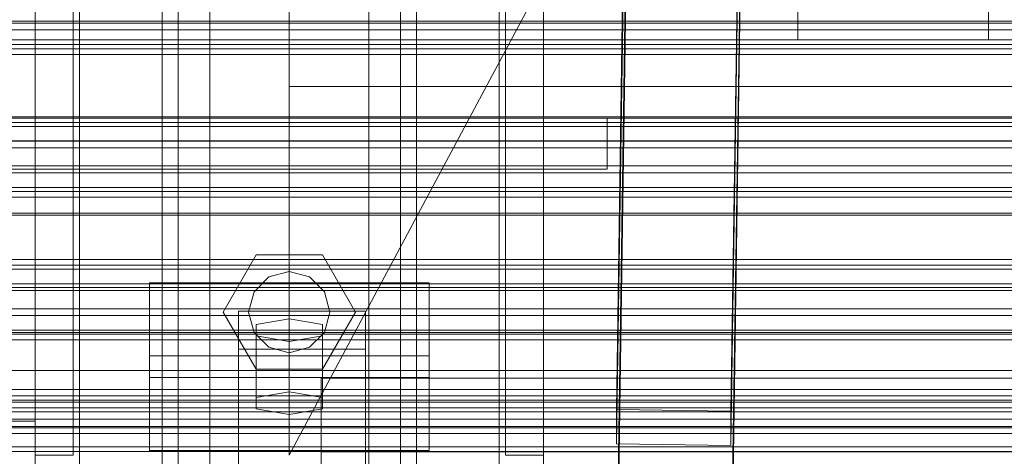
# Model space of a CAD drawing. Header units: millimetres. Extents: x -2233 to 61924, y -68080 to 6847.
# Tile 91 of 256: x -472 to -318, y -34886 to -34817. Entities that reach past the tile are written whole.
import ezdxf

# ---------------------------------------------------------------- set-up
doc = ezdxf.new("R2010")
doc.units = ezdxf.units.MM
for name, color, linetype, lineweight in [('COTAS_O', 1, 'Continuous', 0), ('COTAS_P', 1, 'Continuous', 0), ('frontal_C01', 7, 'Continuous', 0), ('frontal_C02', 7, 'Continuous', 0), ('frontal_C03', 7, 'Continuous', 0), ('frontal_mezcladora', 7, 'Continuous', 0), ('frontal_secador', 7, 'Continuous', 0)]:
    doc.layers.add(name, color=color, linetype=linetype, lineweight=lineweight)
doc.dimstyles.new('R19_100', dxfattribs={"dimtxt": 250, "dimasz": 150, "dimexe": 150, "dimexo": 80, "dimgap": 100, "dimtad": 1, "dimtih": 1, "dimtoh": 1, "dimdsep": 46, "dimcen": 0.09, "dimadec": 0, "dimazin": 0, "dimtfac": 1, "dimtdec": 4, "dimtofl": 0, "dimtmove": 0, "dimatfit": 3, "dimfxl": 1, "dimtolj": 1, "dimtzin": 0, "dimarcsym": 0})

# ---------------------------------------------------------------- blocks, each defined once
blk = doc.blocks.new('DIM_R27_48')
at = {"layer": 'COTAS_P'}
for p, q in [((-1750, -34600), (-1600, -34555)), ((2600, -34600), (2450, -34555)), ((-1750, -35500), (-1750, -34600)), ((-1750, -34600), (2600, -34600)), ((-1750, -34600), (-1600, -34645)), ((2600, -34600), (2450, -34645)), ((2600, -35500), (2600, -34600))]:
    blk.add_line(p, q, dxfattribs=at)
blk.add_text('4350 P', height=250, dxfattribs=at).set_placement((425, -34500))
blk = doc.blocks.new('DIM_R27_54')
at = {"layer": 'COTAS_O'}
for p, q in [((-1850, -34600), (-1850, -35300)), ((-150, -34600), (-150, -35300)), ((-1850, -35300), (-1700, -35255)), ((-150, -35300), (-300, -35255)), ((-150, -35300), (-1850, -35300)), ((-1850, -35300), (-1700, -35345)), ((-150, -35300), (-300, -35345))]:
    blk.add_line(p, q, dxfattribs=at)
blk.add_text('1700 O', height=250, rotation=180, dxfattribs=at).set_placement((-1000, -35400))
blk = doc.blocks.new('DIM_R27_55')
at = {"layer": 'COTAS_O'}
for p, q in [((-650, -33700), (50, -33700)), ((50, -33700), (5, -33850)), ((50, -34900), (50, -33700)), ((50, -33700), (95, -33850)), ((50, -34900), (5, -34750)), ((50, -34900), (95, -34750)), ((-650, -34900), (50, -34900))]:
    blk.add_line(p, q, dxfattribs=at)
blk.add_text('1200 O', height=250, rotation=90, dxfattribs=at).set_placement((-50, -34300))
blk = doc.blocks.new('DIM_R27_56')
at = {"layer": 'COTAS_O'}
for p, q in [((-650, -34200), (-500, -34155)), ((650, -34200), (500, -34155)), ((-650, -34900), (-650, -34200)), ((-650, -34200), (650, -34200)), ((-650, -34200), (-500, -34245)), ((650, -34200), (500, -34245)), ((650, -34900), (650, -34200))]:
    blk.add_line(p, q, dxfattribs=at)
blk.add_text('1300 O', height=250, dxfattribs=at).set_placement((0, -34100))

msp = doc.modelspace()

# ---------------------------------------------------------------- linework, layer by layer
at = {"layer": 'frontal_C01'}
for p, q in [((-470, -35975), (-470, -34599.343)), ((-463, -35975), (-463, -34599.343)), ((-397, -35975), (-397, -34599.343)), ((-390, -35975), (-390, -34599.343)), ((-450, -34970.428), (-450, -34646.889)), ((-410, -34646.889), (-410, -34970.428)), ((-378.512, -34878.148), (-375.644, -34683.038)), ((-357.646, -34683.283), (-360.514, -34878.394)), ((-378.512, -34883.541), (-375.644, -34688.43)), ((-360.514, -34883.786), (-357.646, -34688.676)), ((-450, -35018.576), (-450, -34695.038)), ((-410, -35018.576), (-410, -34695.038)), ((-450, -35019.521), (-450, -34695.982)), ((-410, -34695.982), (-410, -35019.521)), ((-442.5, -35304.951), (-442.5, -34702.151)), ((-417.5, -34702.151), (-417.5, -35304.951)), ((-447.5, -34990.458), (-447.5, -34711.197)), ((-412.5, -34711.197), (-412.5, -34990.458)), ((-447.5, -34998.546), (-447.5, -34719.286)), ((-412.5, -34998.546), (-412.5, -34719.286)), ((-442.5, -35331.131), (-442.5, -34728.332)), ((-417.5, -35331.131), (-417.5, -34728.332)), ((-450, -35058.04), (-450, -34734.501)), ((-410, -35058.04), (-410, -34734.501)), ((-425, -34886.916), (-425, -34873.219)), ((-425, -34873.219), (425, -34873.219)), ((-425, -34884.775), (-425, -34873.219)), ((-360.514, -34878.394), (-378.512, -34878.148)), ((-378.512, -34878.148), (-378.512, -34883.541)), ((-360.514, -34883.786), (-360.514, -34878.394)), ((-378.512, -34883.541), (-360.514, -34883.786)), ((425, -34884.775), (-425, -34884.775)), ((-425, -34884.775), (-425, -34898.471))]:
    msp.add_line(p, q, dxfattribs=at)
at = {"layer": 'frontal_C02'}
for p, q in [((-470, -35975), (-470, -33530.372)), ((-463, -35975), (-463, -33530.372)), ((-397, -35975), (-397, -33530.372)), ((-390, -35975), (-390, -33530.372)), ((-470, -35975), (-470, -34035.57)), ((-463, -35975), (-463, -34035.57)), ((-397, -35975), (-397, -34035.57)), ((-390, -35975), (-390, -34035.57)), ((-442.5, -34946.786), (-442.5, -34407.76)), ((-417.5, -34407.76), (-417.5, -34946.786)), ((-442.5, -34973.672), (-442.5, -34434.646)), ((-417.5, -34973.672), (-417.5, -34434.646)), ((-450, -34936.365), (-450, -34578.704)), ((-410, -34578.704), (-410, -34936.365)), ((-450, -34984.093), (-450, -34626.431)), ((-410, -34984.093), (-410, -34626.431)), ((-378.512, -34906.121), (-375.644, -34712.717)), ((-357.646, -34712.96), (-360.514, -34906.365)), ((-378.512, -34912.083), (-375.644, -34718.678)), ((-360.514, -34912.326), (-357.646, -34718.921)), ((-450, -35117.436), (-450, -34759.774)), ((-410, -34759.774), (-410, -35117.436)), ((-447.5, -34955.758), (-447.5, -34774.394)), ((-412.5, -34774.394), (-412.5, -34955.758)), ((-430, -34777.309), (-430, -34827.309)), ((-470, -34885.309), (-470, -34782.309)), ((-464, -34885.309), (-464, -34782.309)), ((-447.5, -34964.7), (-447.5, -34783.336)), ((-430, -34885.309), (-375, -34782.309)), ((-430, -34782.309), (-430, -34885.309)), ((-412.5, -34964.7), (-412.5, -34783.336)), ((-396, -34885.309), (-396, -34782.309)), ((-390, -34885.309), (-390, -34782.309)), ((-450, -35155.618), (-450, -34797.956)), ((-410, -35155.618), (-410, -34797.956)), ((-430, -34827.309), (-430, -34832.309)), ((430, -34827.309), (-430, -34827.309)), ((-480, -34832.309), (-380, -34832.309)), ((430, -34832.309), (-430, -34832.309)), ((-380, -34840.309), (-380, -34832.309)), ((-480, -34840.309), (-380, -34840.309)), ((-470, -34840.309), (-463, -34840.309)), ((-470, -35975), (-470, -34840.309)), ((-463, -35975), (-463, -34840.309)), ((-463, -34840.309), (-397, -34840.309)), ((-397, -34840.309), (-390, -34840.309)), ((-397, -35975), (-397, -34840.309)), ((-390, -35975), (-390, -34840.309)), ((-440.4, -34862.809), (-435.2, -34853.803)), ((-435.2, -34853.803), (-424.8, -34853.803)), ((-424.8, -34853.803), (-419.6, -34862.809)), ((-433.2, -34857.267), (-430, -34856.409)), ((-430, -34856.409), (-426.8, -34857.267)), ((-435.543, -34859.609), (-433.2, -34857.267)), ((-426.8, -34857.267), (-424.457, -34859.609)), ((-452, -34873.121), (-452, -34858.219)), ((-452, -34858.219), (-408, -34858.219)), ((-452, -34869.673), (-452, -34858.219)), ((-436.4, -34862.809), (-435.543, -34859.609)), ((-424.457, -34859.609), (-423.6, -34862.809)), ((-408, -34858.219), (-408, -34873.121)), ((-408, -34858.219), (-408, -34869.673)), ((-438, -34868.65), (-438, -34862.689)), ((-438, -34862.689), (-418, -34862.689)), ((-438, -35009.912), (-438, -34862.689)), ((-418, -34862.689), (-418, -34868.65)), ((-418, -34862.689), (-418, -35009.912)), ((-435.2, -34871.816), (-440.4, -34862.809)), ((-435.543, -34866.009), (-436.4, -34862.809)), ((-430, -34863.882), (-435.196, -34864.776)), ((-424.804, -34864.776), (-430, -34863.882)), ((-430, -34875.336), (-430, -34863.882)), ((-419.6, -34862.809), (-424.8, -34871.816)), ((-423.6, -34862.809), (-424.457, -34866.009)), ((-435.196, -34864.776), (-435.196, -34866.564)), ((-435.196, -34876.23), (-435.196, -34864.776)), ((-424.804, -34866.564), (-424.804, -34864.776)), ((-424.804, -34876.23), (-424.804, -34864.776)), ((-433.2, -34868.352), (-435.543, -34866.009)), ((-435.196, -34866.564), (-430, -34867.458)), ((-435.196, -34878.019), (-435.196, -34866.564)), ((-430, -34867.458), (-424.804, -34866.564)), ((-424.457, -34866.009), (-426.8, -34868.352)), ((-424.804, -34878.019), (-424.804, -34866.564)), ((-418, -34868.65), (-438, -34868.65)), ((-438, -34868.65), (-438, -35015.873)), ((-430, -34869.209), (-433.2, -34868.352)), ((-430, -34867.458), (-430, -34878.913)), ((-426.8, -34868.352), (-430, -34869.209)), ((-418, -35015.873), (-418, -34868.65)), ((-408, -34869.673), (-452, -34869.673)), ((-452, -34869.673), (-452, -34884.576)), ((-408, -34884.576), (-408, -34869.673)), ((-424.8, -34871.816), (-435.2, -34871.816)), ((-408, -34873.121), (-452, -34873.121)), ((-452, -34873.121), (-452, -34884.576)), ((-408, -34884.576), (-408, -34873.121)), ((-435.196, -34876.23), (-430, -34875.336)), ((-435.196, -34878.019), (-435.196, -34876.23)), ((-430, -34875.336), (-424.804, -34876.23)), ((-424.804, -34876.23), (-424.804, -34878.019)), ((-430, -34878.913), (-435.196, -34878.019)), ((-424.804, -34878.019), (-430, -34878.913)), ((-464, -34885.309), (-470, -34885.309)), ((-452, -34884.576), (-408, -34884.576)), ((-390, -34885.309), (-396, -34885.309))]:
    msp.add_line(p, q, dxfattribs=at)
at = {"layer": 'frontal_C03'}
for p, q in [((-1250, -34817.031), (1250, -34817.031)), ((1250, -34817.37), (-1250, -34817.37)), ((1250, -34818.427), (-1250, -34818.427)), ((1250, -34820.734), (-1250, -34820.734)), ((1250, -34821.388), (-1250, -34821.388)), ((1250, -34822.269), (-1250, -34822.269)), ((1250, -34832.076), (-1250, -34832.076)), ((1250, -34832.957), (-1250, -34832.957)), ((1250, -34833.61), (-1250, -34833.61)), ((-1500, -34835.865), (1500, -34835.865)), ((1250, -34835.918), (-1250, -34835.918)), ((-1250, -34836.975), (1250, -34836.975)), ((1250, -34839.827), (-1250, -34839.827)), ((1250, -34840.885), (-1250, -34840.885)), ((1250, -34843.192), (-1250, -34843.192)), ((1250, -34843.845), (-1250, -34843.845)), ((1250, -34844.727), (-1250, -34844.727)), ((1500, -34847.273), (-1500, -34847.273)), ((1500, -34847.558), (-1500, -34847.558)), ((1250, -34854.533), (-1250, -34854.533)), ((1250, -34855.415), (-1250, -34855.415)), ((1250, -34856.068), (-1250, -34856.068)), ((-1500, -34858.967), (1500, -34858.967)), ((1250, -34858.375), (-1250, -34858.375)), ((-1250, -34859.433), (1250, -34859.433)), ((1250, -34862.285), (-1250, -34862.285)), ((1250, -34863.342), (-1250, -34863.342)), ((1250, -34865.65), (-1250, -34865.65)), ((1250, -34866.303), (-1250, -34866.303)), ((1250, -34867.184), (-1250, -34867.184)), ((1250, -34876.991), (-1250, -34876.991)), ((1250, -34877.872), (-1250, -34877.872)), ((1250, -34878.526), (-1250, -34878.526)), ((1250, -34880.833), (-1250, -34880.833)), ((-1250, -34881.89), (1250, -34881.89)), ((1250, -34884.742), (-1250, -34884.742))]:
    msp.add_line(p, q, dxfattribs=at)
at = {"layer": 'frontal_mezcladora'}
for p, q in [((-320, -34820), (-320, -34600)), ((-430, -34820), (-430, -34795)), ((-350, -34820), (-350, -34795)), ((-600, -34820), (600, -34820)), ((-430, -34820), (-350, -34820)), ((-320, -34820), (-260, -34820)), ((-600, -34875), (600, -34875)), ((-630, -34880), (-470, -34880)), ((-470, -34900), (-470, -34880))]:
    msp.add_line(p, q, dxfattribs=at)
at = {"layer": 'frontal_secador'}
for p, q in [((-1250, -34866), (1250, -34866)), ((-1250, -34872), (1250, -34872)), ((-1250, -34875), (1250, -34875)), ((1250, -34876), (-1250, -34876)), ((-1250, -34876.659), (1250, -34876.659)), ((1250, -34879.659), (-1250, -34879.659)), ((-1250, -34881), (1250, -34881)), ((1250, -34884), (-1250, -34884)), ((-1250, -34884.728), (1250, -34884.728))]:
    msp.add_line(p, q, dxfattribs=at)

# ---------------------------------------------------------------- dimensions: what is measured, and where the dimension line sits
at = {"layer": 'COTAS_O'}
for p1, p2, distance, picture, middle in [((-650, -34900), (-650, -33700), -700, 'DIM_R27_55', (50, -34300)), ((-650, -34900), (650, -34900), 700, 'DIM_R27_56', (0, -34200)), ((-150, -34600), (-1850, -34600), 700, 'DIM_R27_54', (-1000, -35300))]:
    dim = msp.add_aligned_dim(p1=p1, p2=p2, distance=distance, text='<> O', dimstyle='R19_100', dxfattribs=at)
    dim.commit()
    dim.dimension.update_dxf_attribs({"geometry": picture, "text_midpoint": middle})
at = {"layer": 'COTAS_P'}
dim = msp.add_aligned_dim(p1=(-1750, -35500), p2=(2600, -35500), distance=900, text='<> P', dimstyle='R19_100', dxfattribs=at)
dim.commit()
dim.dimension.update_dxf_attribs({"geometry": 'DIM_R27_48', "text_midpoint": (425, -34600)})

doc.saveas('drawing.dxf')
